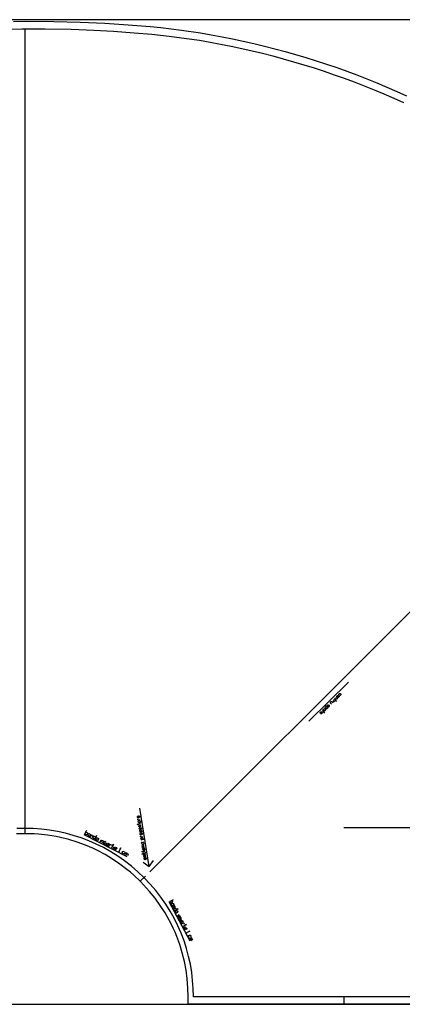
# Model space of a CAD drawing. Extents: x 0 to 2618, y 0 to 1310.
# Tile 2 of 4: x 1302 to 1811, y 0 to 1310. Entities that reach past the tile are written whole.
import ezdxf

# ---------------------------------------------------------------- set-up
doc = ezdxf.new("R2010")
doc.units = 0

msp = doc.modelspace()

# ---------------------------------------------------------------- linework, layer by layer
for p, q in [((1308.964, 233.999), (1308.964, 1297.999)), ((1475.04, 176.217), (2191.434, 892.468)), ((1739.164, 428.399), (1686.428, 376.772)), ((1474.116, 183.381), (1461.742, 261.092)), ((1308.964, 226.999), (1308.965, 246.998)), ((1387.387, 226.068), (1444.189, 196.864)), ((1462.185, 163.657), (1469.384, 170.598)), ((1500.35, 136.853), (1528.269, 84.543)), ((1735.965, 9.998), (1729.965, 9.998)), ((1732.965, 9.998), (1732.964, 0))]:
    msp.add_line(p, q)
msp.add_lwpolyline([(7, 0), (2610.787, 0), (2610.787, 1310), (7, 1310), (7, 0)], close=True)
for points in [[(1293.647, 1307.703), (1308.963, 1307.999), (1347.254, 1307.695), (1382.376, 1306.804), (1415.077, 1305.36), (1445.929, 1303.38), (1475.251, 1300.878), (1489.568, 1299.417), (1503.51, 1297.835), (1517.148, 1296.128), (1542.425, 1292.527), (1556.756, 1290.04), (1570.976, 1287.383), (1585.143, 1284.548), (1599.257, 1281.533), (1613.316, 1278.338), (1627.316, 1274.964), (1641.258, 1271.41), (1655.138, 1267.676), (1668.958, 1263.762), (1682.714, 1259.668), (1696.402, 1255.393), (1710.025, 1250.938), (1723.579, 1246.302), (1737.061, 1241.485), (1750.472, 1236.487), (1763.809, 1231.306), (1777.07, 1225.945), (1790.255, 1220.402), (1803.36, 1214.678), (1816.385, 1208.771)], [(1986.964, 0), (1732.964, 0), (1525.963, 0), (1525.964, 9.999), (1525.647, 21.987), (1524.695, 33.884), (1523.12, 45.592), (1520.931, 57.119), (1518.126, 68.473), (1514.736, 79.561), (1510.757, 90.419), (1508.525, 95.811), (1506.151, 101.127), (1503.625, 106.388), (1498.169, 116.646), (1495.216, 121.686), (1488.906, 131.511), (1482.036, 141.029), (1474.63, 150.206), (1466.679, 159.052), (1462.407, 163.441), (1462.185, 163.657), (1453.657, 171.741), (1449.157, 175.68), (1444.562, 179.488), (1435.203, 186.63), (1425.507, 193.229), (1415.557, 199.237), (1405.275, 204.701), (1400.012, 207.224), (1389.401, 211.786), (1378.517, 215.775), (1367.427, 219.165), (1356.071, 221.969), (1350.298, 223.146), (1338.675, 225.027), (1326.88, 226.288), (1320.904, 226.684), (1308.964, 226.999), (1303.238, 226.92), (1297.435, 226.678)], [(1466.02, 189.253), (1474.115, 183.381), (1479.987, 191.477)]]:
    msp.add_lwpolyline(points)
at = {"layer": '1'}
for p, q in [((2168.402, 234.998), (1732.933, 234.998)), ((1408.931, 216.115), (1410.339, 218.852)), ((1426.04, 207.319), (1427.448, 210.056)), ((1463.824, 203.497), (1468.433, 204.23)), ((1511.57, 117.954), (1514.091, 119.299)), ((1519.979, 102.198), (1522.5, 103.543))]:
    msp.add_line(p, q, dxfattribs=at)
for points in [[(1290.753, 1297.589), (1305.338, 1297.998), (1308.964, 1297.999), (1335.285, 1297.875), (1370.18, 1297.202), (1400.619, 1296.073), (1426.752, 1294.673), (1454.314, 1292.708), (1477.472, 1290.626), (1500.59, 1288.125), (1523.661, 1285.177), (1540.901, 1282.644), (1555.045, 1280.187), (1569.14, 1277.553), (1583.18, 1274.741), (1597.168, 1271.753), (1611.1, 1268.586), (1624.974, 1265.242), (1638.787, 1261.719), (1652.541, 1258.019), (1666.233, 1254.14), (1679.861, 1250.083), (1693.421, 1245.847), (1706.917, 1241.433), (1720.342, 1236.839), (1733.697, 1232.067), (1746.98, 1227.116), (1760.189, 1221.984), (1773.322, 1216.674), (1786.379, 1211.183), (1799.357, 1205.513), (1812.255, 1199.663)], [(1720.025, 406.397), (1723.29, 403.063), (1722.357, 404.016), (1722.834, 404.482), (1721.881, 403.549)], [(1722.645, 408.963), (1724.511, 407.057), (1724.045, 407.533), (1724.035, 406.591), (1723.558, 406.124), (1722.615, 406.134), (1721.216, 407.563)], [(1723.826, 409.186), (1723.836, 410.128), (1724.789, 411.061), (1725.732, 411.051), (1726.665, 410.098), (1726.655, 409.156), (1725.702, 408.223), (1724.759, 408.233), (1724.293, 408.709), (1726.198, 410.575)], [(1726.447, 411.751), (1726.457, 412.693), (1727.409, 413.626), (1728.352, 413.616), (1729.285, 412.663), (1729.275, 411.721), (1728.322, 410.788), (1727.379, 410.798)], [(1708.85, 397.323), (1711.648, 394.465), (1711.182, 394.941), (1711.172, 393.999), (1710.219, 393.066), (1709.277, 393.076), (1708.344, 394.029), (1708.354, 394.971), (1709.307, 395.904), (1710.249, 395.894)], [(1711.897, 395.641), (1712.839, 395.631), (1713.792, 396.564), (1713.942, 397.364), (1713.569, 397.745), (1712.859, 397.516), (1711.907, 396.584), (1711.197, 396.356), (1710.824, 396.737), (1710.974, 397.536), (1711.927, 398.469), (1712.87, 398.459)], [(1714.785, 401.267), (1716.651, 399.362), (1715.251, 400.791), (1715.261, 401.734), (1716.214, 402.667), (1717.157, 402.657), (1718.556, 401.227)], [(1718.834, 405.232), (1720.7, 403.326), (1720.233, 403.802), (1720.223, 402.86), (1719.747, 402.393), (1718.804, 402.403)], [(1701.436, 387.266), (1701.446, 388.209), (1702.399, 389.142), (1703.342, 389.132), (1704.275, 388.179), (1704.264, 387.236), (1703.312, 386.304), (1702.369, 386.314), (1701.903, 386.79), (1703.808, 388.655)], [(1704.066, 390.774), (1707.331, 387.439), (1706.398, 388.392), (1706.875, 388.859), (1705.922, 387.926)], [(1460.331, 250.87), (1461.094, 250.317), (1461.304, 249), (1460.751, 248.237), (1459.434, 248.027), (1458.671, 248.58), (1458.461, 249.897), (1459.015, 250.66), (1459.673, 250.765), (1460.092, 248.132)], [(1462.719, 240.112), (1458.111, 239.378), (1459.428, 239.588), (1459.532, 238.929), (1459.323, 240.246)], [(1461.881, 245.379), (1459.247, 244.959), (1459.906, 245.064), (1459.142, 245.618), (1459.038, 246.276), (1459.591, 247.039)], [(1463.296, 236.491), (1460.662, 236.071), (1461.321, 236.176), (1460.558, 236.73), (1460.453, 237.388), (1461.006, 238.151), (1462.981, 238.466)], [(1986.964, 9.999), (1732.964, 9.999), (1532.964, 9.999), (1532.709, 20.916), (1531.943, 31.767), (1530.667, 42.537), (1528.879, 53.21), (1526.579, 63.772), (1523.766, 74.208), (1520.441, 84.503), (1516.602, 94.643), (1512.25, 104.612), (1507.383, 114.397), (1502.002, 123.981), (1496.105, 133.352), (1489.693, 142.492), (1482.764, 151.389), (1475.319, 160.026), (1467.357, 168.39), (1458.997, 176.35), (1450.363, 183.794), (1441.469, 190.721), (1432.33, 197.133), (1422.962, 203.03), (1413.379, 208.411), (1403.595, 213.278), (1393.625, 217.631), (1383.485, 221.471), (1373.189, 224.797), (1362.751, 227.61), (1352.188, 229.911), (1341.512, 231.7), (1330.74, 232.977), (1319.886, 233.743), (1308.964, 233.999), (1298.005, 233.718)], [(1395.928, 222.8), (1397.336, 225.538), (1396.984, 224.853), (1398.02, 225.186), (1398.704, 224.834), (1399.037, 223.798), (1397.981, 221.745)], [(1462.795, 235.398), (1463.558, 234.845), (1463.768, 233.528), (1463.214, 232.765), (1461.897, 232.555), (1461.134, 233.109), (1460.925, 234.425), (1461.478, 235.189), (1462.136, 235.293), (1462.556, 232.66)], [(1463.701, 231.83), (1464.03, 231.882), (1464.449, 229.249), (1464.12, 229.196), (1461.726, 231.515), (1461.396, 231.463), (1461.816, 228.829), (1462.145, 228.882)], [(1463.948, 228.156), (1464.711, 227.603), (1464.921, 226.286), (1464.367, 225.523), (1463.051, 225.313), (1462.287, 225.867), (1462.078, 227.183), (1462.631, 227.947), (1463.29, 228.051), (1463.709, 225.418)], [(1465.497, 222.665), (1462.864, 222.246), (1463.522, 222.35), (1462.759, 222.904), (1462.654, 223.562), (1463.208, 224.325)], [(1409.958, 215.587), (1411.365, 218.325), (1411.013, 217.64), (1412.049, 217.973), (1412.734, 217.621), (1413.066, 216.585), (1412.011, 214.532)], [(1416.83, 214.65), (1416.498, 215.686), (1415.129, 216.389), (1414.198, 216.262), (1413.917, 215.715), (1414.425, 215.021), (1415.794, 214.317), (1416.303, 213.623), (1416.021, 213.076), (1415.09, 212.948), (1413.722, 213.652), (1413.389, 214.688)], [(1419.891, 211.346), (1418.854, 211.013), (1417.486, 211.717), (1417.153, 212.753), (1417.857, 214.122), (1418.893, 214.454), (1420.262, 213.751), (1420.594, 212.714), (1420.242, 212.03), (1417.505, 213.437)], [(1420.565, 210.133), (1421.973, 212.871), (1421.621, 212.187), (1422.657, 212.519), (1423.341, 212.167), (1423.674, 211.131)], [(1424.329, 208.198), (1426.792, 212.989), (1426.089, 211.62), (1425.404, 211.972), (1426.773, 211.268)], [(1467.391, 219.253), (1463.441, 218.624), (1464.099, 218.729), (1463.336, 219.283), (1463.126, 220.6), (1463.68, 221.363), (1464.996, 221.572), (1465.76, 221.019), (1465.969, 219.702), (1465.416, 218.939)], [(1467.699, 208.839), (1465.065, 208.42), (1465.724, 208.525), (1464.961, 209.078), (1464.908, 209.407), (1465.462, 210.17), (1467.437, 210.485), (1465.462, 210.17), (1464.699, 210.724), (1464.646, 211.053), (1465.2, 211.816), (1467.175, 212.131)], [(1430.156, 206.068), (1429.12, 205.735), (1427.751, 206.439), (1427.419, 207.475), (1428.122, 208.844), (1429.159, 209.176), (1430.527, 208.473), (1430.86, 207.437), (1430.508, 206.752), (1427.77, 208.16)], [(1434.985, 207.046), (1436.373, 208.063), (1433.91, 203.272), (1433.226, 203.624), (1434.595, 202.92)], [(1441.106, 200.438), (1440.07, 200.106), (1438.701, 200.809), (1438.368, 201.846), (1439.072, 203.214), (1440.108, 203.547), (1441.477, 202.843), (1441.81, 201.807)], [(1441.781, 199.226), (1443.188, 201.963), (1442.836, 201.279), (1443.872, 201.612), (1444.214, 201.436), (1444.547, 200.399), (1443.491, 198.346), (1444.547, 200.399), (1445.583, 200.732), (1445.925, 200.556), (1446.258, 199.52), (1445.202, 197.467)], [(1467.198, 207.747), (1467.961, 207.193), (1468.171, 205.876), (1467.617, 205.113), (1466.3, 204.903), (1465.537, 205.457), (1465.328, 206.774), (1465.881, 207.537), (1466.539, 207.642), (1466.959, 205.008)], [(1469.691, 196.33), (1467.057, 195.911), (1467.716, 196.015), (1466.952, 196.569), (1466.9, 196.898), (1467.454, 197.661), (1469.429, 197.976), (1467.454, 197.661), (1466.69, 198.215), (1466.638, 198.544), (1467.192, 199.307), (1469.167, 199.622)], [(1469.19, 195.238), (1469.953, 194.684), (1470.163, 193.367), (1469.609, 192.604), (1468.292, 192.394), (1467.529, 192.948), (1467.319, 194.265), (1467.873, 195.028), (1468.531, 195.133), (1468.951, 192.499)], [(1505.179, 129.928), (1507.7, 131.274), (1507.069, 130.937), (1508.036, 130.643), (1508.372, 130.013), (1508.079, 129.047), (1506.188, 128.037)], [(1512.074, 117.008), (1514.595, 118.354), (1513.965, 118.017), (1514.932, 117.723), (1515.268, 117.093), (1514.974, 116.127), (1513.083, 115.117)], [(1516.824, 112.66), (1517.118, 113.627), (1516.445, 114.887), (1515.668, 115.282), (1515.164, 115.013), (1515.185, 114.215), (1515.858, 112.954), (1515.879, 112.156), (1515.375, 111.887), (1514.597, 112.281), (1513.924, 113.542), (1514.218, 114.508)], [(1517.414, 108.521), (1516.447, 108.815), (1515.774, 110.076), (1516.068, 111.042), (1517.329, 111.715), (1518.295, 111.421), (1518.968, 110.161), (1518.674, 109.194), (1518.044, 108.858), (1516.699, 111.379)], [(1517.288, 107.239), (1519.809, 108.585), (1519.179, 108.249), (1520.145, 107.955), (1520.482, 107.324), (1520.188, 106.358)], [(1519.138, 103.773), (1523.55, 106.128), (1522.289, 105.455), (1521.953, 106.085), (1522.626, 104.825)], [(1522.459, 99.068), (1521.493, 99.361), (1520.82, 100.622), (1521.114, 101.589), (1522.374, 102.261), (1523.341, 101.967), (1524.014, 100.707), (1523.72, 99.74), (1523.09, 99.404), (1521.744, 101.925)], [(1526.662, 97.262), (1528.259, 97.304), (1523.847, 94.95), (1523.511, 95.58), (1524.184, 94.32)], [(1527.841, 88.984), (1526.875, 89.278), (1526.202, 90.538), (1526.496, 91.505), (1527.756, 92.177), (1528.723, 91.884), (1529.396, 90.623), (1529.102, 89.656)], [(1527.716, 87.702), (1530.237, 89.047), (1529.606, 88.711), (1530.573, 88.417), (1530.741, 88.102), (1530.447, 87.136), (1528.557, 86.126), (1530.447, 87.136), (1531.414, 86.842), (1531.582, 86.527), (1531.288, 85.56), (1529.398, 84.551)]]:
    msp.add_lwpolyline(points, dxfattribs=at)
for points in [[(1706.687, 393.339), (1707.629, 393.329), (1708.562, 392.376), (1708.552, 391.434), (1707.599, 390.501), (1706.656, 390.511), (1707.123, 390.034), (1705.257, 391.94), (1705.724, 391.464), (1705.734, 392.406), (1706.687, 393.339)], [(1462.352, 242.416), (1461.799, 241.653), (1460.482, 241.443), (1459.719, 241.997), (1459.509, 243.313), (1460.063, 244.077), (1459.404, 243.972), (1462.038, 244.391), (1461.38, 244.286), (1462.143, 243.733), (1462.352, 242.416)], [(1389.085, 226.319), (1388.752, 227.355), (1388.4, 226.671), (1390.863, 231.461), (1389.456, 228.724), (1390.492, 229.056), (1391.861, 228.353), (1392.193, 227.316), (1391.49, 225.948), (1390.453, 225.615), (1389.085, 226.319)], [(1392.849, 224.384), (1392.516, 225.42), (1393.22, 226.789), (1394.256, 227.121), (1395.625, 226.417), (1395.957, 225.381), (1396.309, 226.066), (1394.902, 223.328), (1395.254, 224.012), (1394.217, 223.68), (1392.849, 224.384)], [(1399.692, 220.865), (1399.36, 221.901), (1400.063, 223.27), (1401.1, 223.603), (1402.468, 222.899), (1402.801, 221.863), (1404.208, 224.6), (1401.745, 219.81), (1402.097, 220.494), (1401.061, 220.161), (1399.692, 220.865)], [(1403.456, 218.93), (1403.124, 219.966), (1403.827, 221.335), (1404.864, 221.667), (1406.232, 220.964), (1406.565, 219.927), (1406.917, 220.612), (1405.509, 217.874), (1405.861, 218.559), (1404.825, 218.226), (1403.456, 218.93)], [(1466.913, 213.777), (1466.359, 213.014), (1465.042, 212.804), (1464.279, 213.357), (1464.07, 214.674), (1464.623, 215.437), (1463.965, 215.333), (1466.598, 215.752), (1465.94, 215.647), (1466.703, 215.094), (1466.913, 213.777)], [(1468.905, 201.268), (1468.351, 200.505), (1469.009, 200.609), (1464.401, 199.876), (1467.034, 200.295), (1466.271, 200.848), (1466.061, 202.165), (1466.615, 202.928), (1467.932, 203.138), (1468.695, 202.584), (1468.905, 201.268)], [(1501.815, 136.231), (1502.109, 137.197), (1501.479, 136.861), (1505.89, 139.215), (1503.369, 137.87), (1504.336, 137.576), (1505.009, 136.316), (1504.715, 135.349), (1503.454, 134.676), (1502.488, 134.97), (1501.815, 136.231)], [(1503.665, 132.764), (1503.959, 133.731), (1505.219, 134.404), (1506.186, 134.11), (1506.859, 132.849), (1506.565, 131.883), (1507.195, 132.219), (1504.674, 130.874), (1505.304, 131.21), (1504.338, 131.504), (1503.665, 132.764)], [(1507.029, 126.462), (1507.323, 127.428), (1508.583, 128.101), (1509.55, 127.807), (1510.222, 126.547), (1509.929, 125.58), (1512.45, 126.926), (1508.038, 124.571), (1508.668, 124.907), (1507.701, 125.201), (1507.029, 126.462)], [(1508.879, 122.995), (1509.173, 123.962), (1510.433, 124.635), (1511.4, 124.341), (1512.073, 123.081), (1511.779, 122.114), (1512.409, 122.45), (1509.888, 121.105), (1510.518, 121.441), (1509.552, 121.735), (1508.879, 122.995)]]:
    msp.add_lwpolyline(points, close=True, dxfattribs=at)

doc.saveas('drawing.dxf')
